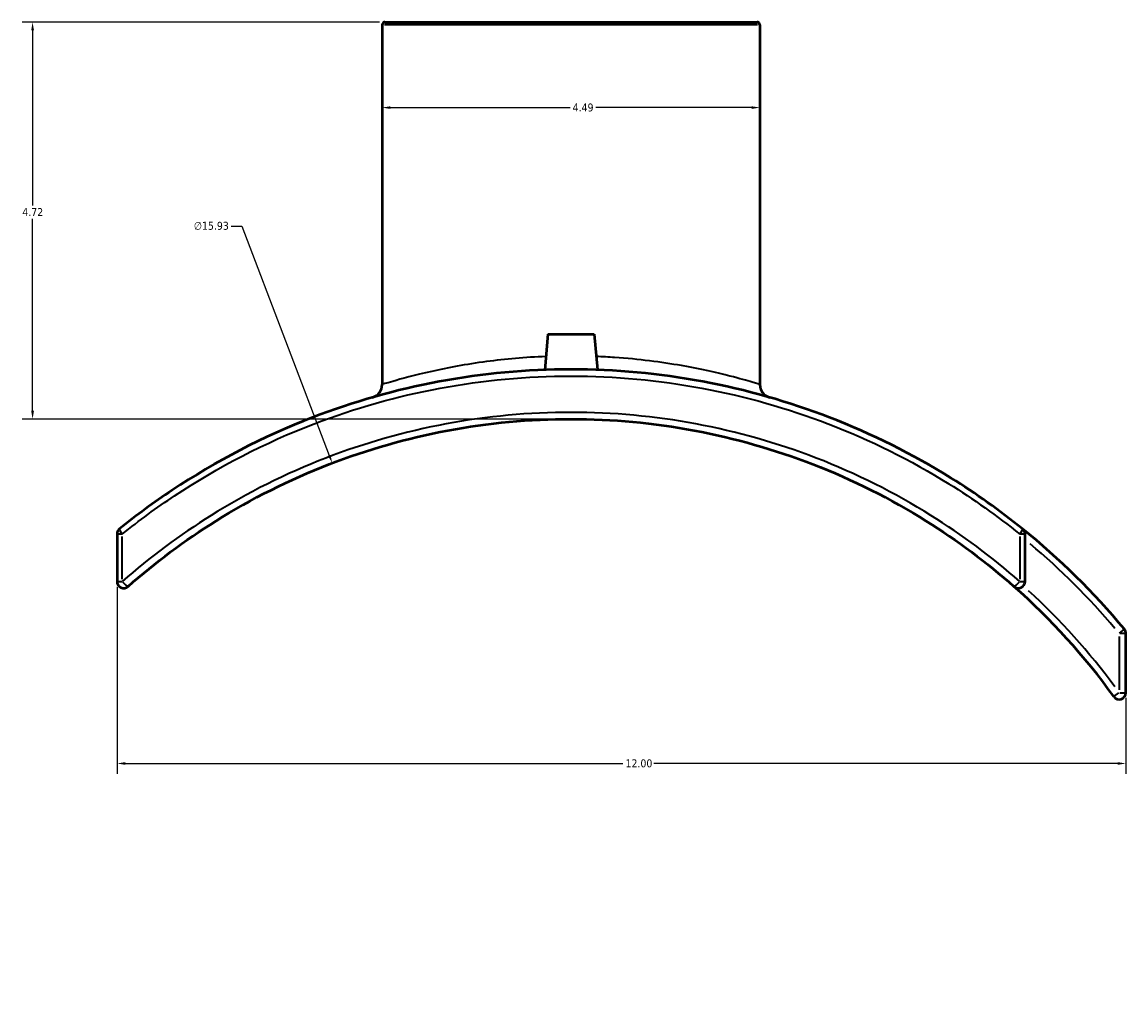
# Model space of a CAD drawing. Header units: inches. Extents: x -5.8 to 56, y -6.3 to 37.3.
# Tile 4 of 9: x 12.6 to 25.8, y 5.8 to 17.4. Entities that reach past the tile are written whole.
import ezdxf

# ---------------------------------------------------------------- set-up
doc = ezdxf.new("R2010")
doc.units = ezdxf.units.IN
doc.header["$MEASUREMENT"] = 0
for name, color, linetype, lineweight in [('Dimension (ANSI)', 7, 'Continuous', 25), ('Visible (ANSI)', 7, 'Continuous', 50), ('Visible Narrow (ANSI)', 7, 'Continuous', 35)]:
    doc.layers.add(name, color=color, linetype=linetype, lineweight=lineweight)
doc.styles.add('Note Text (ANSI)', font='tahoma.ttf')
doc.dimstyles.new('Default (ANSI)', dxfattribs={"dimtxt": 0.094488, "dimasz": 0.098425, "dimexe": 0.125, "dimexo": 0.0625, "dimgap": 0.031496, "dimtad": 0, "dimtih": 1, "dimtoh": 1, "dimrnd": 1e-08, "dimzin": 4, "dimdsep": 46, "dimtxsty": 'Note Text (ANSI)', "dimcen": 0.09, "dimdle": 0.393701, "dimclrd": 256, "dimclre": 256, "dimclrt": 5, "dimadec": 0, "dimazin": 1, "dimtfac": 1, "dimtofl": 0, "dimtmove": 0, "dimatfit": 3, "dimfxl": 1, "dimtolj": 1, "dimtzin": 4, "dimlwd": -1, "dimlwe": -1, "dimarcsym": 0})

# ---------------------------------------------------------------- blocks, each defined once
blk = doc.blocks.new('*D7')
at = {"layer": 'Defpoints', "color": 0, "transparency": 16777216}
for p in [(16.331, 12.157), (22.012, -2.725)]:
    blk.add_point(p, dxfattribs=at)
at = {"layer": 'Dimension (ANSI)', "transparency": 16777216}
for p, q in [((15.129, 14.975), (15.255, 14.975)), ((15.255, 14.975), (16.296, 12.249)), ((19.172, 4.626), (19.172, 4.806)), ((19.082, 4.716), (19.262, 4.716))]:
    blk.add_line(p, q, dxfattribs=at)
blk.add_solid([(16.311, 12.255), (16.281, 12.243), (16.331, 12.157)], dxfattribs=at)
at = {"layer": 'Dimension (ANSI)', "color": 5, "transparency": 16777216, "insert": (14.685, 15.026), "char_height": 0.0945, "attachment_point": 1, "style": 'Note Text (ANSI)'}
blk.add_mtext('\\A1;∅15.93', dxfattribs=at)
blk = doc.blocks.new('*D8')
at = {"layer": 'Defpoints', "color": 0, "transparency": 16777216}
for p in [(13.772, 10.75), (25.772, 9.427), (25.772, 8.585)]:
    blk.add_point(p, dxfattribs=at)
at = {"layer": 'Dimension (ANSI)', "transparency": 16777216}
for p, q in [((13.772, 10.687), (13.772, 8.46)), ((25.772, 9.365), (25.772, 8.46)), ((13.87, 8.585), (19.789, 8.585)), ((25.673, 8.585), (20.155, 8.585))]:
    blk.add_line(p, q, dxfattribs=at)
for points in [[(13.87, 8.601), (13.87, 8.569), (13.772, 8.585)], [(25.673, 8.601), (25.673, 8.569), (25.772, 8.585)]]:
    blk.add_solid(points, dxfattribs=at)
at = {"layer": 'Dimension (ANSI)', "color": 5, "transparency": 16777216, "insert": (19.82, 8.634), "char_height": 0.0945, "attachment_point": 1, "style": 'Note Text (ANSI)'}
blk.add_mtext('\\A1;12.00', dxfattribs=at)
blk = doc.blocks.new('*D9')
at = {"layer": 'Defpoints', "color": 0, "transparency": 16777216}
for p in [(12.767, 17.401), (16.958, 17.401), (19.172, 12.681)]:
    blk.add_point(p, dxfattribs=at)
at = {"layer": 'Dimension (ANSI)', "transparency": 16777216}
for p, q in [((16.895, 17.401), (12.642, 17.401)), ((12.767, 17.302), (12.767, 15.22)), ((12.767, 12.779), (12.767, 15.061)), ((19.109, 12.681), (12.642, 12.681))]:
    blk.add_line(p, q, dxfattribs=at)
for points in [[(12.751, 17.302), (12.784, 17.302), (12.767, 17.401)], [(12.751, 12.779), (12.784, 12.779), (12.767, 12.681)]]:
    blk.add_solid(points, dxfattribs=at)
at = {"layer": 'Dimension (ANSI)', "color": 5, "transparency": 16777216, "insert": (12.645, 15.189), "char_height": 0.0945, "attachment_point": 1, "style": 'Note Text (ANSI)'}
blk.add_mtext('\\A1;4.72', dxfattribs=at)
blk = doc.blocks.new('*D10')
at = {"layer": 'Defpoints', "color": 0, "transparency": 16777216}
for p in [(16.926, 16.384), (21.418, 16.384), (21.418, 16.384)]:
    blk.add_point(p, dxfattribs=at)
at = {"layer": 'Dimension (ANSI)', "transparency": 16777216}
for p, q in [((17.024, 16.384), (19.16, 16.384)), ((21.319, 16.384), (19.467, 16.384))]:
    blk.add_line(p, q, dxfattribs=at)
for points in [[(17.024, 16.4), (17.024, 16.368), (16.926, 16.384)], [(21.319, 16.4), (21.319, 16.368), (21.418, 16.384)]]:
    blk.add_solid(points, dxfattribs=at)
at = {"layer": 'Dimension (ANSI)', "color": 5, "transparency": 16777216, "insert": (19.191, 16.433), "char_height": 0.0945, "attachment_point": 1, "style": 'Note Text (ANSI)'}
blk.add_mtext('\\A1;4.49', dxfattribs=at)

msp = doc.modelspace()

# ---------------------------------------------------------------- linework, layer by layer
at = {"layer": 'Visible (ANSI)'}
for p, q in [((16.926, 17.369), (16.926, 13.091)), ((16.958, 17.401), (21.386, 17.401)), ((21.418, 17.369), (21.418, 13.091)), ((18.896, 13.689), (18.859, 13.265)), ((18.896, 13.689), (19.447, 13.689)), ((19.447, 13.689), (19.485, 13.265)), ((13.772, 11.313), (13.772, 10.75)), ((24.572, 10.75), (24.572, 11.313)), ((25.772, 9.427), (25.772, 10.13))]:
    msp.add_line(p, q, dxfattribs=at)
for centre, radius, start, end in [((16.958, 17.369), 0.0319, 90, 180), ((21.386, 17.369), 0.0319, 0, 90), ((16.766, 13.091), 0.159, 286.0239, 0), ((21.577, 13.091), 0.159, 180, 253.9761), ((13.851, 11.313), 0.0796, 128.8862, 180), ((19.172, 4.716), 8.555, 39.7026, 51.1138), ((24.492, 11.313), 0.0796, 0, 51.1138), ((13.851, 10.75), 0.0796, 180, 311.4059), ((24.492, 10.75), 0.0796, 228.5941, 0), ((19.172, 4.716), 7.965, 35.8489, 48.5941), ((25.692, 10.13), 0.0796, 0, 39.7026), ((25.692, 9.427), 0.0796, 215.8489, 0)]:
    msp.add_arc(centre, radius, start, end, dxfattribs=at)
for points, knots in [([(24.542, 11.375), (24.272, 11.593), (23.988, 11.795), (23.236, 12.263), (22.752, 12.504), (21.76, 12.886), (21.255, 13.03), (20.223, 13.222), (19.697, 13.271), (19.172, 13.271), (18.646, 13.271), (18.121, 13.222), (17.089, 13.03), (16.583, 12.886), (15.508, 12.472), (14.947, 12.181), (14.211, 11.69), (14.003, 11.537), (13.801, 11.375)], [-30.848787, -30.848787, -30.848787, -30.848787, -28.189976, -28.189976, -24.083525, -24.083525, -20.115871, -20.115871, -16.148211, -16.148211, -16.148211, -12.180552, -12.180552, -8.212897, -8.212897, -3.42571, -3.42571, -1.447661, -1.447661, -1.447661, -1.447661]), ([(13.904, 10.69), (14.229, 10.977), (14.578, 11.237), (15.372, 11.734), (15.824, 11.96), (16.75, 12.319), (17.223, 12.454), (18.188, 12.635), (18.68, 12.681), (19.172, 12.681), (19.664, 12.681), (20.155, 12.635), (21.12, 12.454), (21.594, 12.319), (22.52, 11.96), (22.971, 11.734), (23.765, 11.237), (24.114, 10.977), (24.44, 10.69)], [-35.25617, -35.25617, -35.25617, -35.25617, -31.874197, -31.874197, -27.970189, -27.970189, -24.185649, -24.185649, -20.401105, -20.401105, -20.401105, -16.61656, -16.61656, -12.83202, -12.83202, -8.928013, -8.928013, -5.54603, -5.54603, -5.54603, -5.54603])]:
    msp.add_open_spline(points, degree=3, knots=knots, dxfattribs=at)
at = {"layer": 'Visible Narrow (ANSI)'}
for p, q in [((21.39, 17.369), (16.953, 17.369)), ((13.829, 11.313), (13.772, 11.313)), ((24.572, 11.313), (24.514, 11.313)), ((13.834, 10.778), (13.834, 11.285)), ((24.509, 11.285), (24.509, 10.778)), ((13.772, 10.75), (13.829, 10.75)), ((24.514, 10.75), (24.572, 10.75)), ((25.697, 10.134), (25.753, 10.181)), ((25.772, 10.13), (25.698, 10.13)), ((25.692, 10.095), (25.692, 9.462)), ((25.628, 9.381), (25.687, 9.424)), ((25.698, 9.427), (25.772, 9.427))]:
    msp.add_line(p, q, dxfattribs=at)
for centre, radius, start, end in [((21.577, 13.091), 0.159, 183.6988, 250.2773), ((19.172, 4.716), 8.475, 40.2384, 49.8828), ((19.172, 4.716), 8.044, 36.4578, 47.4179)]:
    msp.add_arc(centre, radius, start, end, dxfattribs=at)
for centre, major_axis, ratio, start_param, end_param in [((13.851, 11.313), (-0.05, 0.062), 0.16779, 0.071815, 1.364476), ((24.492, 11.313), (0.05, 0.062), 0.16779, 4.91871, 6.211371), ((13.851, 10.75), (0.0527, -0.0597), 0.161842, 4.656261, 6.197558), ((24.492, 10.75), (-0.0527, -0.0597), 0.161842, 0.085628, 1.626924)]:
    msp.add_ellipse(centre, major_axis=major_axis, ratio=ratio, start_param=start_param, end_param=end_param, dxfattribs=at)
for points, knots in [([(18.873, 13.424), (18.627, 13.414), (18.388, 13.393), (17.922, 13.331), (17.701, 13.289), (17.311, 13.202), (17.151, 13.158), (16.968, 13.105), (16.926, 13.092), (16.926, 13.091)], [9.370039, 9.370039, 9.370039, 9.370039, 11.184422, 11.184422, 13.198802, 13.198802, 15.441714, 15.441714, 17.279576, 17.279576, 17.279576, 17.279576]), ([(21.418, 13.091), (21.418, 13.091), (21.387, 13.101), (21.266, 13.137), (21.177, 13.162), (20.91, 13.231), (20.713, 13.276), (20.247, 13.357), (19.976, 13.393), (19.618, 13.417), (19.545, 13.421), (19.471, 13.424)], [0, 0, 0, 0, 1.569465, 1.569465, 3.133181, 3.133181, 5.213813, 5.213813, 7.36244, 7.36244, 7.909464, 7.909464, 7.909464, 7.909464]), ([(13.834, 11.313), (14.034, 11.474), (14.242, 11.625), (14.973, 12.112), (15.531, 12.4), (16.599, 12.81), (17.102, 12.952), (18.127, 13.143), (18.649, 13.191), (19.172, 13.191), (19.694, 13.191), (20.217, 13.143), (21.242, 12.952), (21.745, 12.81), (22.73, 12.432), (23.211, 12.192), (23.959, 11.729), (24.241, 11.529), (24.509, 11.313)], [1.447661, 1.447661, 1.447661, 1.447661, 3.42571, 3.42571, 8.212897, 8.212897, 12.180552, 12.180552, 16.148211, 16.148211, 16.148211, 20.115871, 20.115871, 24.083525, 24.083525, 28.189976, 28.189976, 30.848787, 30.848787, 30.848787, 30.848787]), ([(24.509, 10.75), (24.18, 11.039), (23.826, 11.302), (23.022, 11.804), (22.564, 12.033), (21.626, 12.395), (21.146, 12.532), (20.168, 12.714), (19.67, 12.76), (19.172, 12.76), (18.674, 12.76), (18.175, 12.714), (17.197, 12.532), (16.718, 12.395), (15.78, 12.033), (15.322, 11.804), (14.518, 11.302), (14.164, 11.039), (13.834, 10.75)], [5.54603, 5.54603, 5.54603, 5.54603, 8.928013, 8.928013, 12.83202, 12.83202, 16.61656, 16.61656, 20.401105, 20.401105, 20.401105, 24.185649, 24.185649, 27.970189, 27.970189, 31.874197, 31.874197, 35.25617, 35.25617, 35.25617, 35.25617])]:
    msp.add_open_spline(points, degree=3, knots=knots, dxfattribs=at)

# ---------------------------------------------------------------- dimensions: what is measured, and where the dimension line sits
at = {"layer": 'Dimension (ANSI)'}
for base, p1, p2, angle, override, picture, middle in [((12.767, 17.401), (19.172, 12.681), (16.958, 17.401), 90, {"dimgap": 0.031496, "dimdec": 2, "dimtol": 0, "dimlim": 0, "dimtp": 0, "dimtm": 0, "dimtdec": 2, "dimatfit": 1}, '*D9', (12.767, 15.141)), ((21.418, 16.384), (16.926, 16.384), (21.418, 16.384), 180, {"dimgap": 0.031496, "dimtih": 0, "dimtoh": 0, "dimdec": 2, "dimse1": 1, "dimse2": 1, "dimtol": 0, "dimlim": 0, "dimtp": 0, "dimtm": 0, "dimtdec": 2, "dimatfit": 1}, '*D10', (19.314, 16.384)), ((25.772, 8.585), (13.772, 10.75), (25.772, 9.427), 180, {"dimgap": 0.031496, "dimtih": 0, "dimtoh": 0, "dimdec": 2, "dimtol": 0, "dimlim": 0, "dimtp": 0, "dimtm": 0, "dimtdec": 2, "dimatfit": 1}, '*D8', (19.972, 8.585))]:
    dim = msp.add_linear_dim(base=base, p1=p1, p2=p2, angle=angle, dimstyle='Default (ANSI)', override=override, dxfattribs=at)
    dim.commit()
    dim.dimension.update_dxf_attribs({"geometry": picture, "text_midpoint": middle, "dimtype": 160})
dim = msp.add_diameter_dim_2p(p1=(22.012, -2.725), p2=(16.331, 12.157), dimstyle='Default (ANSI)', override={"dimgap": 0.031496, "dimdec": 2, "dimlfac": 0.999996, "dimtol": 0, "dimlim": 0, "dimtp": 0, "dimtm": 0, "dimtdec": 2}, dxfattribs=at)
dim.commit()
dim.dimension.update_dxf_attribs({"geometry": '*D7', "text_midpoint": (14.891, 14.975), "dimtype": 163})

doc.saveas('drawing.dxf')
